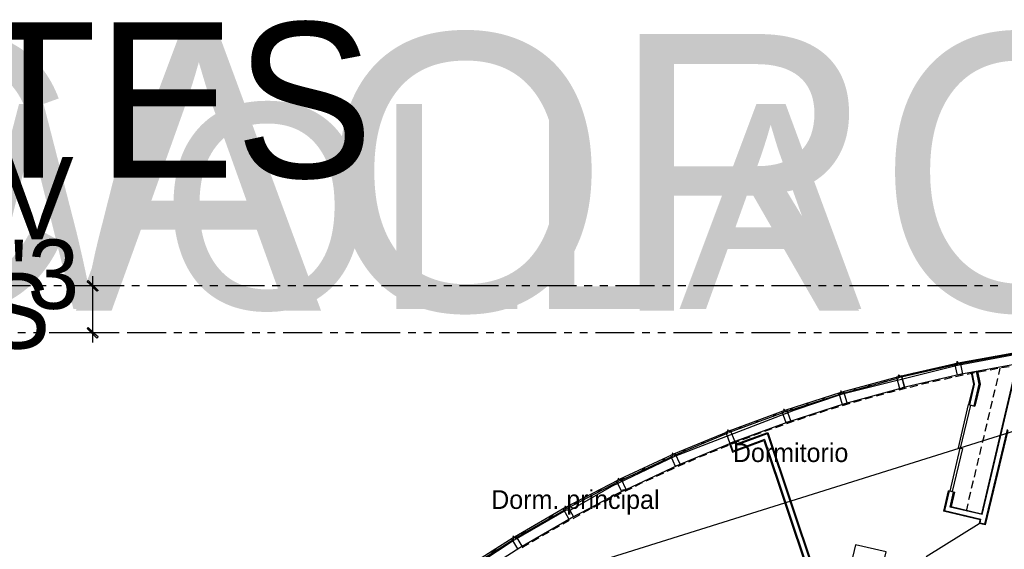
# Model space of a CAD drawing. Header units: feet. Extents: x -79 to 198, y -22 to 181.
# Tile 159 of 256: x 14 to 77, y 146 to 180. Entities that reach past the tile are written whole.
import ezdxf
from ezdxf.enums import TextEntityAlignment as Align

# ---------------------------------------------------------------- set-up
doc = ezdxf.new("R2010")
doc.units = ezdxf.units.FT
for name, color, linetype in [('A-AREA-UNIDAD', 30, 'CONTINUOUS'), ('A-LINEA', 7, 'CONTINUOUS'), ('A-LINEA-FINA', 9, 'CONTINUOUS'), ('A-NOMBRE-ESPACIO', 2, 'CONTINUOUS'), ('A-TEXTO-PDF', 3, 'CONTINUOUS')]:
    doc.layers.add(name, color=color, linetype=linetype)

msp = doc.modelspace()

# ---------------------------------------------------------------- linework, layer by layer
at = {"layer": 'A-AREA-UNIDAD'}
msp.add_lwpolyline([(77.44, 158.8622), (73.68, 158.1689), (66.24, 156.3022), (63.2, 155.2889), (55.552, 152.3378), (51.52, 150.4178), (48.88, 148.8889), (48.608, 148.8889), (45.28, 146.9689), (40, 143.5022)], dxfattribs=at)
at = {"layer": 'A-LINEA'}
for p, q in [((14.28, 163.2578), (11.7733, 163.2578)), ((15.28, 163.2578), (14.7733, 163.2578)), ((16.28, 163.2578), (15.7733, 163.2578)), ((19.28, 163.2578), (16.7733, 163.2578)), ((19.8133, 163.2578), (17.0267, 163.2578)), ((20.28, 163.2578), (19.7733, 163.2578)), ((21.28, 163.2578), (20.7733, 163.2578)), ((24.28, 163.2578), (21.7733, 163.2578)), ((25.28, 163.2578), (24.7733, 163.2578)), ((26.28, 163.2578), (25.7733, 163.2578)), ((29.28, 163.2578), (26.7733, 163.2578)), ((30.28, 163.2578), (29.7733, 163.2578)), ((31.28, 163.2578), (30.7733, 163.2578)), ((34.28, 163.2578), (31.7733, 163.2578)), ((35.28, 163.2578), (34.7733, 163.2578)), ((36.28, 163.2578), (35.7733, 163.2578)), ((39.28, 163.2578), (36.7733, 163.2578)), ((40.28, 163.2578), (39.7733, 163.2578)), ((41.28, 163.2578), (40.7733, 163.2578)), ((44.28, 163.2578), (41.7733, 163.2578)), ((45.28, 163.2578), (44.7733, 163.2578)), ((46.28, 163.2578), (45.7733, 163.2578)), ((49.28, 163.2578), (46.7733, 163.2578)), ((50.28, 163.2578), (49.7733, 163.2578)), ((51.28, 163.2578), (50.7733, 163.2578)), ((54.28, 163.2578), (51.7733, 163.2578)), ((55.28, 163.2578), (54.7733, 163.2578)), ((56.28, 163.2578), (55.7733, 163.2578)), ((59.28, 163.2578), (56.7733, 163.2578)), ((60.28, 163.2578), (59.7733, 163.2578)), ((61.28, 163.2578), (60.7733, 163.2578)), ((64.28, 163.2578), (61.7733, 163.2578)), ((65.28, 163.2578), (64.7733, 163.2578)), ((66.28, 163.2578), (65.7733, 163.2578)), ((69.28, 163.2578), (66.7733, 163.2578)), ((70.28, 163.2578), (69.7733, 163.2578)), ((71.28, 163.2578), (70.7733, 163.2578)), ((74.28, 163.2578), (71.7733, 163.2578)), ((75.28, 163.2578), (74.7733, 163.2578)), ((76.28, 163.2578), (75.7733, 163.2578)), ((13.9733, 160.2578), (13.48, 160.2578)), ((14.9733, 160.2578), (14.48, 160.2578)), ((17.9733, 160.2578), (15.48, 160.2578)), ((19.8133, 160.2578), (17.0267, 160.2578)), ((18.9733, 160.2578), (18.48, 160.2578)), ((19.9733, 160.2578), (19.48, 160.2578)), ((22.9733, 160.2578), (20.48, 160.2578)), ((23.9733, 160.2578), (23.48, 160.2578)), ((24.9733, 160.2578), (24.48, 160.2578)), ((27.9733, 160.2578), (25.48, 160.2578)), ((28.9733, 160.2578), (28.48, 160.2578)), ((29.9733, 160.2578), (29.48, 160.2578)), ((32.9733, 160.2578), (30.48, 160.2578)), ((33.9733, 160.2578), (33.48, 160.2578)), ((34.9733, 160.2578), (34.48, 160.2578)), ((37.9733, 160.2578), (35.48, 160.2578)), ((38.9733, 160.2578), (38.48, 160.2578)), ((39.9733, 160.2578), (39.48, 160.2578)), ((42.9733, 160.2578), (40.48, 160.2578)), ((43.9733, 160.2578), (43.48, 160.2578)), ((44.9733, 160.2578), (44.48, 160.2578)), ((47.9733, 160.2578), (45.48, 160.2578)), ((48.9733, 160.2578), (48.48, 160.2578)), ((49.9733, 160.2578), (49.48, 160.2578)), ((52.9733, 160.2578), (50.48, 160.2578)), ((53.9733, 160.2578), (53.48, 160.2578)), ((54.9733, 160.2578), (54.48, 160.2578)), ((57.9733, 160.2578), (55.48, 160.2578)), ((58.9733, 160.2578), (58.48, 160.2578)), ((59.9733, 160.2578), (59.48, 160.2578)), ((62.9733, 160.2578), (60.48, 160.2578)), ((63.9733, 160.2578), (63.48, 160.2578)), ((64.9733, 160.2578), (64.48, 160.2578)), ((67.9733, 160.2578), (65.48, 160.2578)), ((68.9733, 160.2578), (68.48, 160.2578)), ((69.9733, 160.2578), (69.48, 160.2578)), ((72.9733, 160.2578), (70.48, 160.2578)), ((73.9733, 160.2578), (73.48, 160.2578)), ((74.9733, 160.2578), (74.48, 160.2578)), ((77.9733, 160.2578), (75.48, 160.2578)), ((96.7676, 160.0506), (36.6895, 141.2395)), ((74.36, 158.3511), (74.4667, 158.4578)), ((75.2, 158.5111), (75.3067, 158.6178)), ((76.0533, 158.6711), (76.16, 158.7778)), ((71.6933, 157.7778), (71.8133, 157.8844)), ((72.6, 157.9778), (72.72, 158.0978)), ((73.4933, 158.1911), (73.6133, 158.2978)), ((73.64, 158.3111), (73.6667, 158.2311)), ((73.6667, 158.2311), (73.64, 158.3111)), ((73.7467, 158.2444), (73.7333, 158.3244)), ((73.7333, 158.3244), (73.7467, 158.2444)), ((77.5733, 158.2711), (73.84, 157.5778)), ((74.56, 157.7244), (74.96, 157.8044)), ((74.6133, 157.7378), (74.76, 156.9644)), ((75.08, 156.9644), (74.9067, 157.7911)), ((74.96, 157.8044), (75.1333, 156.9644)), ((75.5333, 157.8311), (75.04, 157.7378)), ((77.4533, 158.1111), (75.2267, 148.6711)), ((75.2667, 148.6178), (77.5067, 158.1244)), ((76.2667, 157.9644), (75.7733, 157.8711)), ((76.4, 157.9911), (76.3067, 157.5778)), ((77, 158.0844), (76.5067, 158.0044)), ((68.9467, 157.0978), (69.0667, 157.2178)), ((69.8933, 157.3644), (69.92, 157.3778)), ((69.9067, 157.4444), (69.9333, 157.3644)), ((69.9867, 157.4711), (70, 157.3911)), ((69.9867, 157.4444), (70.0133, 157.4711)), ((73.84, 157.5778), (70.1333, 156.7244)), ((70.8, 157.5644), (70.92, 157.6844)), ((72.5867, 157.2178), (72.1067, 157.1111)), ((73.32, 157.3911), (72.84, 157.2711)), ((74.0533, 157.5378), (73.56, 157.4444)), ((74.7867, 157.6844), (74.3067, 157.5911)), ((74.56, 157.7244), (74.7067, 156.9644)), ((76.24, 157.3378), (76.1333, 156.8578)), ((67.0267, 156.5644), (67.1467, 156.6844)), ((67.9867, 156.8311), (68.1067, 156.9511)), ((70.4, 156.7111), (69.92, 156.5911)), ((71.1333, 156.8844), (70.64, 156.7644)), ((74.7067, 156.9644), (74.4, 155.6578)), ((74.76, 156.9644), (74.4533, 155.6444)), ((74.7467, 155.5778), (75.08, 156.9644)), ((75.1333, 156.9644), (74.8, 155.5644)), ((76.08, 156.6044), (75.96, 156.1244)), ((65.0267, 155.9644), (65.16, 156.0978)), ((66.0533, 156.2978), (66.1867, 156.4178)), ((68.2267, 156.1378), (67.7467, 156.0044)), ((68.9467, 156.3378), (68.4667, 156.2044)), ((75.9067, 155.8844), (75.7867, 155.3911)), ((62.96, 155.2978), (63.1067, 155.4311)), ((64, 155.6311), (64.1333, 155.7644)), ((66.0667, 155.5111), (65.5867, 155.3644)), ((66.7867, 155.7244), (66.3067, 155.5778)), ((74.4, 155.6578), (74.8, 155.5644)), ((60.7733, 154.5111), (60.92, 154.6578)), ((61.88, 154.9244), (62.04, 155.0578)), ((63.2, 154.5911), (62.7333, 154.4311)), ((63.92, 154.8311), (63.44, 154.6711)), ((64.6267, 155.0578), (64.16, 154.9111)), ((75.7333, 155.1511), (75.6133, 154.6578)), ((59.6667, 154.0978), (59.8133, 154.2444)), ((61.7867, 154.0978), (61.32, 153.9378)), ((62.4933, 154.3511), (62.0267, 154.1778)), ((76.8667, 154.0711), (75.4267, 148.0044)), ((75.56, 154.4178), (75.44, 153.9378)), ((76.9067, 154.0044), (75.4667, 147.9511)), ((58.5067, 153.6444), (58.68, 153.8044)), ((59.28, 152.6178), (61.28, 153.3511)), ((61.32, 153.4178), (59.32, 152.6844)), ((59.4933, 153.0711), (61.5067, 153.8044)), ((59.52, 153.1378), (61.5333, 153.8711)), ((60.3867, 153.5778), (59.92, 153.4044)), ((61.08, 153.8444), (60.6133, 153.6711)), ((61.28, 153.3511), (65.3733, 141.1644)), ((61.32, 153.4178), (65.4133, 141.2178)), ((64.5467, 144.7378), (61.5067, 153.8044)), ((61.5333, 153.8711), (64.5733, 144.8044)), ((75.3867, 153.6844), (75.2667, 153.2044)), ((55.76, 151.7778), (59.1067, 153.1778)), ((56.08, 152.6311), (56.2533, 152.7911)), ((57.2933, 153.1378), (57.4667, 153.2978)), ((58.2933, 152.7511), (57.8267, 152.5644)), ((58.9867, 153.0444), (58.52, 152.8444)), ((59.4533, 153.3111), (59.08, 153.1778)), ((59.08, 153.1644), (59.28, 152.6178)), ((59.4267, 153.2444), (59.1467, 153.1378)), ((59.32, 152.6844), (59.1467, 153.1378)), ((59.2, 153.2178), (59.2667, 153.2444)), ((59.4267, 153.2444), (59.4933, 153.0711)), ((59.4533, 153.3111), (59.52, 153.1378)), ((75.2133, 152.9644), (75.0933, 152.4711)), ((54.8, 152.0711), (54.9867, 152.2444)), ((56.9067, 152.1778), (56.44, 151.9778)), ((75.04, 152.2311), (74.92, 151.7511)), ((52.4533, 150.2311), (55.76, 151.7778)), ((53.4667, 151.4444), (53.6533, 151.6178)), ((56.2133, 151.8844), (55.76, 151.6844)), ((74.8667, 151.4978), (74.7467, 151.0178)), ((52.12, 150.8178), (52.32, 150.9911)), ((54.16, 150.9511), (53.7067, 150.7511)), ((54.84, 151.2711), (54.3867, 151.0578)), ((50.64, 150.0444), (50.8533, 150.2444)), ((52.4533, 150.2444), (51.1733, 149.5778)), ((52.8133, 150.3111), (52.36, 150.0844)), ((74.6933, 150.7778), (74.5733, 150.2844)), ((51.1733, 149.5778), (50.6133, 149.2844)), ((51.4667, 149.6444), (51.0267, 149.4178)), ((52.1333, 149.9778), (51.6933, 149.7511)), ((73.0933, 150.1378), (72.7867, 148.8311)), ((73.1467, 150.1378), (72.8533, 148.8711)), ((73.0933, 150.1511), (73.4933, 150.0444)), ((73.2133, 149.0978), (73.44, 150.0578)), ((73.4933, 150.0444), (73.28, 149.1378)), ((74.52, 150.0444), (74.4, 149.5511)), ((49.1333, 149.2578), (49.3467, 149.4711)), ((50.1333, 148.9511), (49.6933, 148.7244)), ((50.8, 149.2978), (50.36, 149.0711)), ((75.2667, 148.6178), (73.2133, 149.0978)), ((73.28, 149.1378), (75.2267, 148.6711)), ((74.3467, 149.3111), (74.2533, 148.9111)), ((47.4933, 148.3378), (47.7467, 148.5778)), ((49.48, 148.6044), (49.04, 148.3511)), ((75.1333, 148.2844), (72.7867, 148.8311)), ((72.8533, 148.8711), (75.1867, 148.3244)), ((75.1333, 148.2844), (75.0667, 148.0444)), ((75.1333, 148.0711), (75.1867, 148.3244)), ((48.8133, 148.2311), (48.3867, 147.9911)), ((75.0856, 148.0217), (71.6761, 145.9167)), ((75.4667, 147.9511), (75.0667, 148.0444)), ((75.4267, 148.0044), (75.1333, 148.0711)), ((45.7733, 147.3511), (46.0267, 147.5911)), ((46.8667, 147.1244), (46.4267, 146.8711)), ((47.5067, 147.4978), (47.08, 147.2444)), ((43.8267, 146.1378), (44.1333, 146.4311))]:
    msp.add_line(p, q, dxfattribs=at)
for points in [[(18.2667, 163.8844), (18.2667, 163.2578), (18.2667, 160.2578), (18.2667, 159.6444)], [(77.4267, 158.9244), (73.7467, 158.2444), (73.7333, 158.3244), (77.4133, 159.0044), (77.4267, 158.9244)], [(73.52, 158.2844), (73.6667, 158.3111), (73.6533, 158.3911), (73.6933, 158.4044), (73.7067, 158.3244), (73.8533, 158.3511), (74, 157.6178), (73.68, 157.5511), (73.52, 158.2844)], [(73.6667, 158.3111), (73.6533, 158.3911), (73.6933, 158.4044), (73.7067, 158.3244), (73.8533, 158.3511), (74, 157.6178)], [(73.7067, 158.3244), (73.6933, 158.4044), (73.6533, 158.3911), (73.6667, 158.3111)], [(73.6667, 158.2311), (70, 157.3911), (69.9867, 157.4711), (73.64, 158.3111), (73.6667, 158.2311)], [(66.3067, 156.3778), (69.9333, 157.3644), (69.9067, 157.4444), (66.28, 156.4578), (66.3067, 156.3778)], [(70.1067, 157.4978), (69.96, 157.4578), (69.9467, 157.5378), (69.9067, 157.5378), (69.92, 157.4578), (69.7867, 157.4178), (69.9733, 156.6844), (70.2933, 156.7778), (70.1067, 157.4978)], [(69.92, 157.4578), (69.9067, 157.5378), (69.9467, 157.5378), (69.96, 157.4578), (70.1067, 157.4978), (70.2933, 156.7778)], [(59.2667, 153.2444), (62.84, 154.5644), (66.4667, 155.7244), (70.1333, 156.7244)], [(66.4, 156.4844), (66.2667, 156.4444), (66.24, 156.5244), (66.2, 156.5111), (66.2267, 156.4311), (66.08, 156.3911), (66.3067, 155.6711), (66.6267, 155.7644), (66.4, 156.4844)], [(69.6667, 156.5244), (69.36, 156.4444), (69.1867, 156.4044)], [(71.8533, 157.0578), (71.4267, 156.9644), (71.3733, 156.9511)], [(62.6533, 155.2044), (66.2267, 156.3511), (66.2133, 156.4311), (62.6267, 155.2844), (62.6533, 155.2044)], [(67.5067, 155.9378), (67.32, 155.8844), (67.0267, 155.8044)], [(59.0667, 153.8844), (62.5867, 155.1778), (62.56, 155.2578), (59.0267, 153.9511), (59.0667, 153.8844)], [(62.7467, 155.3244), (62.6133, 155.2711), (62.5867, 155.3511), (62.5467, 155.3378), (62.5733, 155.2578), (62.44, 155.2178), (62.68, 154.5111), (63, 154.6178), (62.7467, 155.3244)], [(65.3467, 155.2978), (65.28, 155.2711), (64.8667, 155.1378)], [(74.52, 155.6311), (73.8667, 152.8711), (73.7467, 152.8978), (74.4, 155.6578), (74.52, 155.6311)], [(59.1467, 154.0044), (59.0133, 153.9511), (58.9867, 154.0311), (58.9467, 154.0178), (58.9733, 153.9378), (58.84, 153.8844), (59.1067, 153.1778), (59.4267, 153.3111), (59.1467, 154.0044)], [(55.52, 152.4044), (58.9867, 153.8444), (58.96, 153.9244), (55.4933, 152.4844), (55.52, 152.4044)], [(59.1067, 153.1778), (60.6, 153.7244), (60.6, 153.7244)], [(59.68, 153.3111), (59.2667, 153.1511), (59.2133, 153.1378)], [(73.2267, 150.1111), (73.8667, 152.8711), (74, 152.8444), (73.3467, 150.0844), (73.2267, 150.1111)], [(52.0533, 150.7778), (55.4533, 152.3644), (55.4133, 152.4444), (52.0133, 150.8578), (52.0533, 150.7778)], [(55.6, 152.5244), (55.4667, 152.4711), (55.44, 152.5511), (55.4, 152.5378), (55.4267, 152.4578), (55.2933, 152.3911), (55.6, 151.7111), (55.9067, 151.8444), (55.6, 152.5244)], [(57.6, 152.4711), (57.3067, 152.3511), (57.1333, 152.2844)], [(55.5333, 151.5778), (55.36, 151.5111), (55.0667, 151.3778)], [(48.6533, 149.0044), (51.9733, 150.7378), (51.9467, 150.8178), (48.6133, 149.0844), (48.6533, 149.0044)], [(52.1333, 150.9111), (52, 150.8444), (51.96, 150.9244), (51.92, 150.8978), (51.96, 150.8311), (51.8267, 150.7644), (52.16, 150.0844), (52.4533, 150.2311), (52.1333, 150.9111)], [(53.48, 150.6444), (53.4267, 150.6178), (53.04, 150.4178)], [(42.56, 144.5511), (45.64, 146.4978), (48.9333, 148.4044), (50.6133, 149.2844)], [(45.3333, 147.0978), (48.5867, 148.9644), (48.5333, 149.0444), (45.2933, 147.1644), (45.3333, 147.0978)], [(48.72, 149.1378), (48.6, 149.0711), (48.56, 149.1378), (48.52, 149.1244), (48.56, 149.0444), (48.4267, 148.9778), (48.7867, 148.3244), (49.08, 148.4844), (48.72, 149.1378)], [(48.16, 147.8711), (47.7867, 147.6578), (47.72, 147.6311)], [(42.0933, 145.0311), (45.2667, 147.0444), (45.2133, 147.1244), (42.0533, 145.1111), (42.0933, 145.0311)], [(45.4, 147.2311), (45.2667, 147.1511), (45.2267, 147.2311), (45.1867, 147.2044), (45.24, 147.1378), (45.1067, 147.0578), (45.4933, 146.4178), (45.7867, 146.5911), (45.4, 147.2311)], [(46.2133, 146.7511), (45.9467, 146.5911), (45.7867, 146.4844)], [(68.1867, 142.3378), (69.1067, 146.2311), (67.16, 146.6844), (66.24, 142.7911), (68.1867, 142.3378)]]:
    msp.add_lwpolyline(points, dxfattribs=at)
at = {"layer": 'A-LINEA-FINA'}
for points in [[(17.9867, 163.6044), (17.92, 163.5378), (18.6133, 162.9778), (17.9867, 163.6044)], [(17.92, 163.5378), (18.6133, 162.9778), (18.5467, 162.9244), (17.92, 163.5378), (17.92, 163.5378)], [(18.6133, 159.9911), (17.92, 160.5378), (17.9867, 160.6044), (18.6133, 159.9911), (18.6133, 159.9911)], [(18.5467, 159.9244), (18.6133, 159.9911), (17.92, 160.5378), (18.5467, 159.9244)]]:
    msp.add_lwpolyline(points, dxfattribs=at)

# ---------------------------------------------------------------- texts
at = {"layer": 'A-NOMBRE-ESPACIO'}
for s, p in [('Dormitorio', (62.992, 151.9822)), ('Dorm. principal', (49.2, 148.9778))]:
    msp.add_text(s, height=1.2, dxfattribs=at).set_placement(p, align=Align.CENTER)
at = {"layer": 'A-TEXTO-PDF'}
for s, height, p in [('KCABTES', 9.944, (5.2265, 170.193)), ('TNEMHCAORCNE', 17.716, (17.1598, 161.6769)), ('ELBAWOLLA', 13.144, (14.3198, 161.7794)), ('WEIV', 5.259, (8.0665, 166.2495)), ('"0-\'3', 4.438, (11.4932, 161.7917)), ('EDIS', 4.802, (8.0665, 159.246))]:
    msp.add_text(s, height=height, dxfattribs=at).set_placement(p, align=Align.CENTER)

doc.saveas('drawing.dxf')
